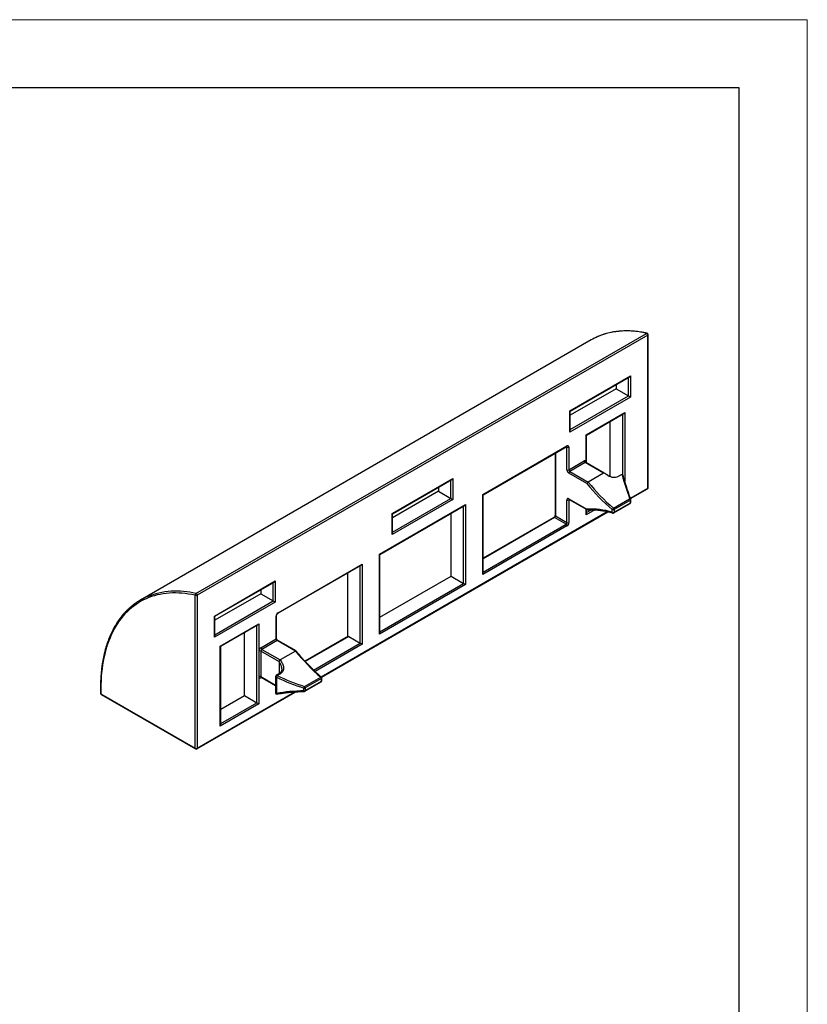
# Model space of a CAD drawing. Header units: millimetres. Extents: x 0 to 210, y 0 to 297.
# Tile 5 of 5: x 152 to 210, y 225 to 297. Entities that reach past the tile are written whole.
import ezdxf

# ---------------------------------------------------------------- set-up
doc = ezdxf.new("R2010")
doc.units = ezdxf.units.MM
doc.layers.add('ОСЕВЫЕ', color=7, linetype='Continuous')

msp = doc.modelspace()

# ---------------------------------------------------------------- linework, layer by layer
at = {"color": 7, "linetype": 'Continuous', "lineweight": 25}
for p, q in [((205, 292), (20, 292)), ((205, 5), (205, 292)), ((194.12, 273.478), (161.028, 254.374)), ((165.107, 254.858), (198.2, 273.962)), ((198.291, 273.831), (165.199, 254.727)), ((198.291, 262.591), (198.291, 273.831)), ((198.321, 262.632), (198.321, 273.872)), ((192.564, 268.267), (197.018, 270.838)), ((192.593, 268.25), (196.948, 270.764)), ((197.018, 270.838), (197.018, 269.287)), ((195.958, 269.899), (192.593, 267.957)), ((195.958, 270.192), (195.958, 269.899)), ((195.958, 269.899), (196.877, 269.368)), ((197.018, 269.287), (192.564, 266.715)), ((192.564, 266.715), (192.564, 268.267)), ((192.593, 266.814), (192.593, 268.25)), ((193.766, 266.511), (196.594, 268.144)), ((193.795, 266.494), (196.523, 268.069)), ((195.534, 263.427), (195.534, 267.498)), ((193.766, 264.51), (193.766, 266.511)), ((193.795, 266.494), (193.766, 266.511)), ((193.795, 264.446), (193.795, 266.494)), ((186.176, 262.129), (192.352, 265.694)), ((186.205, 262.113), (192.331, 265.649)), ((192.352, 263.939), (192.352, 265.613)), ((192.493, 265.613), (192.493, 263.939)), ((191.474, 265.154), (191.474, 260.591)), ((192.493, 263.939), (193.624, 264.592)), ((193.695, 264.47), (192.564, 263.816)), ((195.039, 263.694), (193.695, 264.47)), ((195.089, 263.699), (193.745, 264.474)), ((179.518, 260.735), (183.972, 263.307)), ((179.547, 260.718), (183.902, 263.232)), ((183.972, 263.307), (183.972, 261.755)), ((193.818, 262.929), (192.493, 263.694)), ((192.564, 263.816), (193.907, 263.041)), ((195.039, 263.694), (193.907, 263.041)), ((195.124, 263.681), (195.089, 263.699)), ((196.33, 263.573), (196.099, 263.439)), ((182.912, 262.661), (182.912, 262.368)), ((197.018, 261.822), (198.271, 262.545)), ((182.912, 262.368), (179.547, 260.425)), ((182.912, 262.368), (183.831, 261.837)), ((186.176, 256.25), (186.176, 262.129)), ((186.205, 262.113), (186.176, 262.129)), ((186.205, 256.349), (186.205, 262.113)), ((192.493, 261.816), (193.818, 261.051)), ((195.762, 261.127), (196.955, 261.816)), ((178.587, 257.748), (184.903, 261.395)), ((178.616, 257.731), (184.833, 261.32)), ((183.972, 261.755), (179.518, 259.184)), ((184.903, 261.395), (184.903, 255.516)), ((192.352, 260.06), (192.352, 261.734)), ((192.493, 261.734), (192.493, 260.06)), ((192.514, 261.77), (193.852, 260.998)), ((195.796, 260.774), (196.989, 261.463)), ((197.01, 261.705), (195.816, 261.016)), ((195.816, 260.819), (197.01, 261.508)), ((197.01, 261.508), (197.01, 261.705)), ((197.039, 261.549), (197.039, 261.746)), ((174.32, 248.719), (195.354, 260.862)), ((179.518, 259.184), (179.518, 260.735)), ((179.547, 259.282), (179.547, 260.718)), ((183.843, 256.128), (183.843, 260.749)), ((191.382, 260.433), (186.205, 257.444)), ((192.281, 259.938), (191.432, 260.428)), ((191.503, 260.55), (192.352, 260.06)), ((193.795, 260.73), (193.795, 261.03)), ((195.675, 260.819), (195.675, 261.016)), ((195.816, 261.016), (195.816, 260.819)), ((192.352, 259.815), (186.176, 256.25)), ((178.587, 251.869), (178.587, 257.748)), ((178.616, 251.968), (178.616, 257.731)), ((171.118, 253.403), (177.243, 256.939)), ((171.138, 253.448), (177.314, 257.013)), ((177.314, 257.013), (177.314, 251.134)), ((176.253, 251.699), (176.253, 256.367)), ((178.616, 253.11), (183.843, 256.128)), ((183.843, 256.128), (184.762, 255.597)), ((166.471, 253.204), (170.926, 255.775)), ((166.501, 253.187), (170.855, 255.701)), ((170.926, 255.775), (170.926, 254.224)), ((184.903, 255.516), (178.587, 251.869)), ((165.057, 243.487), (165.057, 254.727)), ((165.199, 254.727), (165.199, 243.487)), ((169.866, 254.836), (166.501, 252.894)), ((169.866, 255.129), (169.866, 254.836)), ((169.866, 254.836), (170.785, 254.306)), ((170.926, 254.224), (166.471, 251.652)), ((166.471, 251.652), (166.471, 253.204)), ((166.501, 251.751), (166.501, 253.187)), ((170.997, 251.529), (170.997, 253.203)), ((171.026, 251.57), (171.026, 253.244)), ((166.896, 250.999), (169.724, 252.632)), ((166.925, 250.982), (169.653, 252.557)), ((169.724, 252.632), (169.724, 250.631)), ((168.663, 247.365), (168.663, 251.986)), ((176.274, 251.711), (173.111, 249.885)), ((176.324, 251.706), (177.172, 251.216)), ((166.896, 245.12), (166.896, 250.999)), ((166.925, 245.219), (166.925, 250.982)), ((169.866, 250.876), (170.997, 251.529)), ((171.068, 251.407), (169.936, 250.754)), ((172.411, 250.631), (171.068, 251.407)), ((172.455, 250.64), (171.118, 251.412)), ((169.724, 250.631), (169.724, 248.753)), ((171.199, 249.861), (169.866, 250.631)), ((169.866, 250.631), (169.866, 248.753)), ((169.936, 250.754), (171.28, 249.978)), ((172.411, 250.631), (171.28, 249.978)), ((170.949, 248.769), (170.949, 247.573)), ((171.23, 248.989), (170.999, 248.856)), ((171.309, 248.96), (171.078, 248.827)), ((169.724, 248.753), (169.724, 246.753)), ((169.886, 248.708), (170.949, 248.094)), ((171.023, 248.713), (171.023, 247.517)), ((173.073, 248.029), (174.266, 248.718)), ((173.106, 247.675), (174.3, 248.364)), ((174.32, 248.607), (173.127, 247.918)), ((173.127, 247.721), (174.32, 248.41)), ((174.32, 248.41), (174.32, 248.607)), ((174.35, 248.451), (174.35, 248.648)), ((158.098, 247.923), (158.098, 247.528)), ((158.128, 247.882), (158.128, 247.487)), ((158.128, 247.487), (165.057, 243.487)), ((158.148, 247.442), (165.078, 243.441)), ((165.178, 243.441), (172.445, 247.637)), ((166.925, 246.362), (168.663, 247.365)), ((168.663, 247.365), (169.583, 246.834)), ((173.03, 247.706), (173.03, 247.903)), ((173.127, 247.918), (173.127, 247.721)), ((169.724, 246.753), (166.896, 245.12))]:
    msp.add_line(p, q, dxfattribs=at)
at = {"color": 8, "linetype": 'Continuous', "lineweight": 25}
for p, q in [((196.877, 269.368), (196.877, 270.723)), ((192.593, 266.895), (196.877, 269.368)), ((196.453, 263.537), (196.453, 268.028)), ((196.594, 268.144), (196.594, 263.11)), ((192.352, 265.613), (192.31, 265.637)), ((191.503, 265.171), (191.503, 260.55)), ((193.766, 264.462), (193.766, 264.51)), ((183.831, 261.837), (183.831, 263.191)), ((197.008, 261.85), (198.291, 262.591)), ((179.547, 259.364), (183.831, 261.837)), ((184.762, 255.597), (184.762, 261.279)), ((192.534, 261.758), (192.493, 261.734)), ((174.297, 248.739), (195.313, 260.872)), ((191.432, 260.428), (186.205, 257.41)), ((193.766, 260.632), (193.766, 261.047)), ((194.4, 260.998), (193.766, 260.632)), ((193.795, 260.812), (194.125, 261.002)), ((186.205, 256.431), (192.281, 259.938)), ((177.172, 251.216), (177.172, 256.898)), ((170.785, 254.306), (170.785, 255.66)), ((178.616, 252.049), (184.762, 255.597)), ((166.501, 251.833), (170.785, 254.306)), ((169.583, 246.834), (169.583, 252.516)), ((176.324, 251.706), (173.131, 249.863)), ((173.746, 249.238), (177.172, 251.216)), ((177.314, 251.134), (173.853, 249.137)), ((171.209, 249.844), (171.209, 248.977)), ((169.866, 248.753), (170.949, 248.128)), ((169.907, 248.696), (169.866, 248.672)), ((165.199, 243.487), (172.378, 247.631)), ((166.925, 245.3), (169.583, 246.834))]:
    msp.add_line(p, q, dxfattribs=at)
at = {"color": 7, "linetype": 'Continuous', "lineweight": 25, "flags": 128}
for points in [[(196.877, 269.368), (196.892, 269.36), (196.909, 269.35), (196.928, 269.339), (196.948, 269.328), (196.967, 269.316), (196.986, 269.306), (197.003, 269.296), (197.018, 269.287)], [(192.564, 268.267), (192.575, 268.26), (192.584, 268.255), (192.59, 268.252), (192.593, 268.25), (192.593, 268.25)], [(183.831, 261.837), (183.846, 261.828), (183.863, 261.818), (183.882, 261.807), (183.902, 261.796), (183.921, 261.785), (183.94, 261.774), (183.957, 261.764), (183.972, 261.755)], [(179.518, 260.735), (179.529, 260.729), (179.537, 260.724), (179.543, 260.72), (179.546, 260.718), (179.547, 260.718)], [(178.587, 257.748), (178.598, 257.742), (178.606, 257.737), (178.612, 257.733), (178.615, 257.731), (178.616, 257.731)], [(184.762, 255.597), (184.775, 255.59), (184.79, 255.581), (184.807, 255.571), (184.824, 255.561), (184.841, 255.551), (184.859, 255.541), (184.875, 255.532), (184.89, 255.523), (184.903, 255.516)], [(165.057, 254.727), (164.809, 254.777), (164.564, 254.819), (164.321, 254.852), (164.08, 254.876), (163.842, 254.891), (163.607, 254.897), (163.376, 254.895), (163.147, 254.883), (162.922, 254.863), (162.7, 254.833), (162.482, 254.795), (162.267, 254.748), (162.057, 254.692), (161.851, 254.627), (161.649, 254.554), (161.452, 254.472), (161.259, 254.382), (161.071, 254.283), (160.887, 254.175), (160.709, 254.059), (160.536, 253.935), (160.368, 253.802), (160.205, 253.661), (160.047, 253.513), (159.896, 253.356), (159.75, 253.192), (159.609, 253.02), (159.475, 252.84), (159.346, 252.653), (159.224, 252.458), (159.107, 252.256), (158.997, 252.048), (158.893, 251.832), (158.796, 251.61), (158.704, 251.381), (158.62, 251.145), (158.542, 250.903), (158.47, 250.656), (158.406, 250.402), (158.347, 250.142), (158.296, 249.877), (158.251, 249.607), (158.214, 249.331), (158.183, 249.051), (158.159, 248.765), (158.141, 248.475), (158.131, 248.181), (158.128, 247.882)], [(170.785, 254.306), (170.8, 254.297), (170.817, 254.287), (170.836, 254.276), (170.855, 254.265), (170.875, 254.254), (170.894, 254.243), (170.911, 254.233), (170.926, 254.224)], [(166.471, 253.204), (166.483, 253.197), (166.491, 253.192), (166.497, 253.189), (166.5, 253.187), (166.501, 253.187)], [(166.896, 250.999), (166.907, 250.993), (166.916, 250.988), (166.922, 250.984), (166.925, 250.982), (166.925, 250.982)], [(177.172, 251.216), (177.186, 251.208), (177.201, 251.199), (177.217, 251.19), (177.234, 251.18), (177.252, 251.17), (177.269, 251.16), (177.285, 251.151), (177.3, 251.142), (177.314, 251.134)], [(169.583, 246.834), (169.596, 246.827), (169.611, 246.818), (169.628, 246.809), (169.645, 246.799), (169.662, 246.789), (169.679, 246.779), (169.696, 246.769), (169.711, 246.761), (169.724, 246.753)]]:
    msp.add_lwpolyline(points, dxfattribs=at)
at = {"color": 8, "linetype": 'Continuous', "lineweight": 25, "flags": 128}
for points in [[(174.266, 248.718), (174.279, 248.725), (174.292, 248.728), (174.302, 248.729), (174.311, 248.726), (174.314, 248.724)], [(171.066, 247.474), (171.065, 247.474), (171.058, 247.475), (171.051, 247.478), (171.043, 247.484), (171.036, 247.493), (171.029, 247.504), (171.023, 247.517)], [(173.03, 247.706), (173.034, 247.692), (173.039, 247.68), (173.044, 247.671), (173.05, 247.665), (173.056, 247.662), (173.058, 247.662)]]:
    msp.add_lwpolyline(points, dxfattribs=at)
at = {"color": 8, "linetype": 'Continuous', "lineweight": 25}
for centre, radius, start, end in [((196.772, 268.314), 5.826, 75.8134, 111.79493), ((198.231, 273.911), 0.059, 78.71385, 121.56478), ((198.27, 273.877), 0.0503, 294.37466, 354.3052), ((192.301, 265.689), 0.0503, 305.69804, 5.62038), ((192.298, 265.617), 0.0541, 355.52555, 42.03941), ((193.724, 264.429), 0.0503, 65.68605, 125.61817), ((193.789, 264.461), 0.0544, 115.60001, 161.24645), ((195.068, 263.653), 0.0503, 65.72952, 125.61439), ((198.241, 262.586), 0.0503, 305.69804, 5.62038), ((198.27, 262.637), 0.0503, 294.37466, 354.3052), ((192.543, 261.811), 0.0503, 174.37962, 234.30196), ((196.969, 261.744), 0.0732, 29.03742, 100.86503), ((192.547, 261.738), 0.0541, 138.0805, 184.46257), ((196.959, 261.504), 0.0506, 305.87256, 5.43962), ((196.989, 261.751), 0.0505, 294.52506, 354.1548), ((196.989, 261.554), 0.0505, 294.52506, 354.1548), ((191.403, 260.387), 0.0503, 54.38183, 114.31395), ((191.524, 260.596), 0.0503, 185.6948, 245.62534), ((195.741, 260.826), 0.0664, 185.99034, 248.50536), ((195.766, 260.815), 0.0506, 305.87256, 5.43962), ((163.68, 249.213), 5.823, 75.80825, 111.92416), ((170.976, 253.249), 0.0503, 294.38735, 354.15968), ((171.088, 253.443), 0.0505, 306.37153, 5.56144), ((170.976, 251.575), 0.0503, 294.37466, 354.3052), ((171.097, 251.366), 0.0503, 65.68605, 125.61817), ((171.022, 248.79), 0.0765, 195.73901, 270.35007), ((171.019, 248.788), 0.0707, 33.46262, 106.41912), ((171.25, 248.922), 0.0705, 33.42144, 106.69428), ((169.916, 248.748), 0.0503, 174.37962, 234.30196), ((169.92, 248.676), 0.0544, 138.91822, 184.37923), ((174.271, 248.405), 0.0493, 305.0338, 6.27838), ((174.3, 248.653), 0.0503, 294.37466, 354.3052), ((174.3, 248.456), 0.0503, 294.37466, 354.3052), ((158.148, 247.928), 0.0503, 185.7107, 245.62396), ((158.148, 247.533), 0.0503, 185.6948, 245.62534), ((158.178, 247.483), 0.0503, 174.37962, 234.30196), ((171.022, 247.594), 0.0765, 195.73901, 270.35007), ((173.078, 247.716), 0.0493, 305.0338, 6.27838), ((165.107, 243.482), 0.0503, 174.37962, 234.30196), ((165.149, 243.482), 0.0503, 305.69804, 5.62038)]:
    msp.add_arc(centre, radius, start, end, dxfattribs=at)
at = {"color": 7, "linetype": 'Continuous', "lineweight": 25}
for centre, radius, start, end in [((196.463, 269.418), 4.687, 113.30426, 119.9904), ((198.148, 273.828), 0.143, 1.08206, 68.87277), ((198.221, 273.872), 0.1, 0, 77.5481), ((192.407, 265.627), 0.0873, 350.78596, 129.20329), ((192.422, 265.749), 0.154, 242.60967, 297.39033), ((193.68, 264.524), 0.0873, 350.78596, 129.20329), ((193.778, 264.599), 0.154, 182.60548, 237.39452), ((192.659, 263.953), 0.307, 182.60548, 237.39452), ((192.422, 264.075), 0.154, 242.60967, 297.39033), ((192.646, 263.946), 0.154, 182.60548, 237.39452), ((192.646, 263.687), 0.154, 122.60548, 177.39452), ((205.271, 272.192), 14.731, 218.96527, 229.34853), ((205.244, 272.174), 14.558, 218.85681, 229.35998), ((198.221, 262.632), 0.1, 299.99731, 0), ((192.438, 261.748), 0.0873, 50.79671, 189.21404), ((196.853, 261.697), 0.157, 2.93376, 49.32081), ((192.422, 261.871), 0.154, 242.60967, 297.39033), ((194.121, 255.921), 5.139, 72.39951, 93.38385), ((195.865, 260.957), 0.199, 121.09964, 162.58868), ((195.66, 261.008), 0.157, 2.93376, 49.32081), ((196.939, 261.549), 0.1, 299.99731, 0), ((196.939, 261.746), 0.1, 0, 19.62747), ((191.349, 260.557), 0.154, 302.60548, 357.39452), ((195.746, 261.153), 0.154, 242.60967, 297.39033), ((195.746, 260.956), 0.154, 242.60967, 297.39033), ((195.746, 260.86), 0.1, 253.15722, 299.99731), ((192.198, 260.067), 0.154, 302.60548, 357.39452), ((192.198, 259.808), 0.154, 2.60548, 57.39452), ((192.186, 260.074), 0.307, 302.60548, 357.39452), ((192.422, 260.197), 0.154, 242.60967, 297.39033), ((163.368, 250.319), 4.682, 113.44595, 126.5428), ((165.178, 254.756), 0.124, 124.79229, 193.5036), ((165.128, 254.863), 0.154, 242.60967, 297.39033), ((165.055, 254.724), 0.143, 1.08206, 68.87277), ((171.304, 253.189), 0.307, 122.60548, 177.39452), ((176.294, 251.665), 0.0503, 54.38183, 114.31395), ((171.15, 251.536), 0.154, 182.60548, 237.39452), ((170.031, 250.617), 0.307, 122.60548, 177.39452), ((169.795, 250.495), 0.154, 62.60967, 117.39033), ((170.019, 250.883), 0.154, 182.60548, 237.39452), ((170.019, 250.624), 0.154, 122.60548, 177.39452), ((183.778, 259.794), 14.599, 218.87184, 229.34495), ((169.795, 248.617), 0.154, 62.60967, 117.39033), ((171.049, 248.769), 0.1, 119.99731, 180), ((164.641, 251.866), 7.118, 333.7114, 334.72638), ((169.81, 248.739), 0.0873, 170.78596, 309.20329), ((174.164, 248.599), 0.157, 2.93376, 49.32081), ((174.25, 248.451), 0.1, 299.99731, 0), ((174.25, 248.648), 0.1, 0, 49.57422), ((158.198, 247.528), 0.1, 180, 240.00269), ((171.049, 247.573), 0.1, 180, 279.86788), ((173.935, 247.669), 0.934, 157.36291, 165.50634), ((173.056, 248.055), 0.154, 260.2289, 297.35717), ((173.056, 247.857), 0.154, 260.2289, 297.35717), ((173.056, 247.762), 0.1, 271.11009, 299.99731), ((172.971, 247.91), 0.157, 2.93376, 49.32081), ((165.128, 243.624), 0.154, 242.60967, 297.39033), ((165.128, 243.528), 0.1, 240.00269, 299.99731)]:
    msp.add_arc(centre, radius, start, end, dxfattribs=at)
for centre, major_axis, ratio, start_param, end_param in [((196.948, 270.879), (0.071, 0.122), 0.577335, 3.92695, 4.71243), ((196.523, 268.184), (0.071, 0.122), 0.577335, 3.92695, 4.71243), ((192.493, 266.756), (0.071, 0.122), 0.577335, 4.71243, 5.497828), ((183.902, 263.348), (0.071, 0.122), 0.577335, 3.92695, 4.71243), ((197.637, 268.265), (-1.92, 10.405), 0.215003, 1.997866, 2.19903), ((184.833, 261.435), (0.071, 0.122), 0.577335, 3.927031, 4.71243), ((193.695, 260.673), (0.071, 0.122), 0.577335, 4.71243, 5.497828), ((179.447, 259.225), (0.071, 0.122), 0.577335, 4.71243, 5.497828), ((177.243, 257.054), (0.071, 0.122), 0.577335, 3.92695, 4.71243), ((186.105, 256.291), (0.071, 0.122), 0.577335, 4.71243, 5.497828), ((170.855, 255.816), (0.071, 0.122), 0.577335, 3.92695, 4.71243), ((169.653, 252.673), (0.071, 0.122), 0.577335, 3.927031, 4.71243), ((166.401, 251.693), (0.071, 0.122), 0.577335, 4.71243, 5.497828), ((178.516, 251.91), (0.071, 0.122), 0.577335, 4.71243, 5.497828), ((175.662, 255.579), (10.944, -3.382), 0.696687, 4.502548, 4.69106), ((175.636, 255.524), (11, -3.479), 0.697943, 4.507726, 4.696238), ((175.636, 239.28), (11, -3.479), 0.697943, 2.021495, 2.210007), ((166.825, 245.161), (0.071, 0.122), 0.577335, 4.71243, 5.497828)]:
    msp.add_ellipse(centre, major_axis=major_axis, ratio=ratio, start_param=start_param, end_param=end_param, dxfattribs=at)
for points, knots in [([(198.242, 273.969), (198.201, 273.978), (198.08, 274.004), (197.882, 274.041), (197.65, 274.078), (197.419, 274.106), (197.19, 274.126), (196.965, 274.139), (196.741, 274.144), (196.52, 274.14), (196.303, 274.129), (196.088, 274.11), (195.876, 274.082), (195.668, 274.047), (195.463, 274.004), (195.261, 273.954), (195.064, 273.895), (194.87, 273.829), (194.721, 273.772), (194.637, 273.735), (194.616, 273.726)], [0, 0, 0, 0, 0.0313588, 0.0907989, 0.150229, 0.2096424, 0.269037, 0.3284105, 0.3877608, 0.4470859, 0.5063839, 0.5656535, 0.6248936, 0.6841037, 0.7432839, 0.8024348, 0.861558, 0.9206555, 0.9797305, 1, 1, 1, 1]), ([(192.331, 265.649), (192.333, 265.65), (192.339, 265.653), (192.345, 265.655), (192.344, 265.654), (192.344, 265.654)], [0, 0, 0, 0, 0.278223, 0.796401, 1, 1, 1, 1]), ([(193.745, 264.475), (193.743, 264.476), (193.738, 264.479), (193.735, 264.485), (193.735, 264.484), (193.735, 264.484)], [0, 0, 0, 0, 0.369059, 0.847864, 1, 1, 1, 1]), ([(195.254, 263.589), (195.221, 263.616), (195.188, 263.642), (195.133, 263.675), (195.115, 263.686), (195.076, 263.699), (195.054, 263.703), (195.039, 263.694)], [0, 0, 0, 0, 0.5, 0.5, 0.75, 0.75, 1, 1, 1, 1]), ([(196.099, 263.439), (195.986, 263.374), (195.832, 263.355), (195.528, 263.413), (195.376, 263.488), (195.254, 263.589)], [0, 0, 0, 0, 0.5, 0.5, 1, 1, 1, 1]), ([(196.396, 263.58), (196.386, 263.582), (196.375, 263.583), (196.365, 263.583), (196.355, 263.582), (196.345, 263.58), (196.337, 263.576), (196.335, 263.575), (196.332, 263.574), (196.33, 263.573)], [0, 0, 0, 0, 0.00003271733, 0.00003271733, 0.00003271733, 0.00006556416, 0.00006556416, 0.00006556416, 0.0000744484, 0.0000744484, 0.0000744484, 0.0000744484]), ([(196.396, 263.58), (196.406, 263.576), (196.428, 263.568), (196.46, 263.531), (196.48, 263.494), (196.486, 263.467), (196.487, 263.463)], [0, 0, 0, 0, 0.197379, 0.465063, 0.91805, 1, 1, 1, 1]), ([(197.033, 261.78), (197.018, 261.822), (196.975, 261.944), (196.904, 262.15), (196.82, 262.399), (196.737, 262.654), (196.655, 262.912), (196.574, 263.176), (196.518, 263.36), (196.49, 263.456), (196.488, 263.463)], [0, 0, 0, 0, 0.080572, 0.233229, 0.385472, 0.537258, 0.688543, 0.839288, 0.989453, 1, 1, 1, 1]), ([(193.907, 263.041), (193.899, 263.036), (193.891, 263.031), (193.883, 263.024), (193.875, 263.017), (193.867, 263.009), (193.86, 263.001), (193.853, 262.993), (193.846, 262.984), (193.84, 262.975), (193.834, 262.966), (193.829, 262.957), (193.825, 262.948), (193.822, 262.942), (193.82, 262.936), (193.818, 262.931), (193.818, 262.93), (193.818, 262.93), (193.818, 262.929)], [0, 0, 0, 0, 0.0000327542, 0.0000327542, 0.0000327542, 0.0000654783, 0.0000654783, 0.0000654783, 0.0000986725, 0.0000986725, 0.0000986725, 0.0001329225, 0.0001329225, 0.0001329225, 0.0001560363, 0.0001560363, 0.0001560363, 0.0001588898, 0.0001588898, 0.0001588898, 0.0001588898]), ([(192.501, 261.776), (192.5, 261.776), (192.5, 261.776), (192.507, 261.774), (192.512, 261.771), (192.514, 261.77)], [0, 0, 0, 0, 0.319769, 0.824885, 1, 1, 1, 1]), ([(191.474, 260.591), (191.474, 260.588), (191.473, 260.579), (191.47, 260.561), (191.462, 260.535), (191.45, 260.508), (191.434, 260.482), (191.415, 260.459), (191.397, 260.442), (191.387, 260.436), (191.382, 260.433)], [0, 0, 0, 0, 0.068454, 0.196141, 0.328586, 0.465782, 0.605528, 0.745082, 0.881506, 1, 1, 1, 1]), ([(193.881, 260.991), (193.874, 260.992), (193.859, 260.992), (193.839, 261.005), (193.825, 261.026), (193.82, 261.042), (193.818, 261.05), (193.818, 261.051)], [0, 0, 0, 0, 0.240862, 0.510189, 0.788, 0.976861, 1, 1, 1, 1]), ([(193.881, 260.991), (193.909, 260.993), (193.996, 260.999), (194.145, 261.004), (194.329, 261.003), (194.517, 260.994), (194.706, 260.977), (194.898, 260.952), (195.093, 260.919), (195.289, 260.879), (195.484, 260.831), (195.626, 260.792), (195.703, 260.769), (195.717, 260.765)], [0, 0, 0, 0, 0.047818, 0.152176, 0.256468, 0.360679, 0.464817, 0.568889, 0.672902, 0.776866, 0.880787, 0.979163, 1, 1, 1, 1]), ([(160.575, 254.076), (160.561, 254.066), (160.493, 254.017), (160.375, 253.921), (160.219, 253.788), (160.069, 253.647), (159.924, 253.5), (159.783, 253.345), (159.648, 253.183), (159.518, 253.015), (159.393, 252.84), (159.273, 252.658), (159.159, 252.47), (159.051, 252.276), (158.948, 252.075), (158.85, 251.868), (158.759, 251.655), (158.673, 251.437), (158.593, 251.212), (158.518, 250.983), (158.45, 250.747), (158.388, 250.507), (158.331, 250.261), (158.281, 250.011), (158.236, 249.755), (158.198, 249.495), (158.166, 249.231), (158.14, 248.962), (158.12, 248.689), (158.107, 248.412), (158.099, 248.157), (158.099, 247.993), (158.098, 247.923)], [0, 0, 0, 0, 0.008328, 0.042675, 0.077028, 0.111392, 0.145769, 0.180159, 0.214565, 0.248987, 0.283427, 0.317883, 0.352357, 0.386847, 0.421353, 0.455873, 0.490407, 0.524953, 0.559511, 0.594078, 0.628655, 0.663238, 0.697828, 0.732423, 0.767023, 0.801626, 0.836232, 0.870839, 0.905448, 0.940058, 0.974667, 1, 1, 1, 1]), ([(171.026, 253.244), (171.026, 253.247), (171.026, 253.256), (171.03, 253.275), (171.038, 253.3), (171.05, 253.327), (171.066, 253.354), (171.085, 253.376), (171.103, 253.393), (171.113, 253.4), (171.118, 253.403)], [0, 0, 0, 0, 0.068454, 0.196141, 0.328586, 0.465782, 0.605528, 0.745082, 0.881506, 1, 1, 1, 1]), ([(171.118, 251.412), (171.115, 251.413), (171.108, 251.418), (171.093, 251.43), (171.075, 251.45), (171.057, 251.474), (171.043, 251.501), (171.033, 251.529), (171.027, 251.553), (171.026, 251.565), (171.026, 251.57)], [0, 0, 0, 0, 0.068454, 0.196137, 0.328576, 0.46577, 0.605515, 0.74507, 0.881497, 1, 1, 1, 1]), ([(172.411, 250.631), (172.419, 250.635), (172.434, 250.642), (172.449, 250.644), (172.453, 250.64), (172.455, 250.638)], [0, 0, 0, 0, 0.416263, 0.832312, 1, 1, 1, 1]), ([(174.314, 248.724), (174.279, 248.754), (174.177, 248.842), (174.008, 248.992), (173.809, 249.176), (173.612, 249.366), (173.417, 249.561), (173.224, 249.762), (173.033, 249.967), (172.845, 250.178), (172.663, 250.39), (172.535, 250.543), (172.469, 250.624), (172.461, 250.635)], [0, 0, 0, 0, 0.054644, 0.158559, 0.262484, 0.366416, 0.470355, 0.574302, 0.678254, 0.782214, 0.886179, 0.98468, 1, 1, 1, 1]), ([(171.279, 249.978), (171.271, 249.973), (171.263, 249.967), (171.256, 249.96), (171.248, 249.953), (171.24, 249.945), (171.233, 249.937), (171.226, 249.928), (171.22, 249.919), (171.214, 249.911), (171.208, 249.901), (171.203, 249.892), (171.2, 249.883), (171.199, 249.88), (171.198, 249.878), (171.198, 249.875), (171.197, 249.872), (171.197, 249.87), (171.198, 249.867), (171.198, 249.865), (171.198, 249.864), (171.199, 249.863), (171.199, 249.862), (171.199, 249.862), (171.199, 249.861)], [0, 0, 0, 0, 0.000032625, 0.000032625, 0.000032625, 0.000065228, 0.000065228, 0.000065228, 0.000098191, 0.000098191, 0.000098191, 0.0001322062, 0.0001322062, 0.0001322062, 0.0001415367, 0.0001415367, 0.0001415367, 0.0001510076, 0.0001510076, 0.0001510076, 0.0001549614, 0.0001549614, 0.0001549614, 0.0001566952, 0.0001566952, 0.0001566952, 0.0001566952]), ([(171.199, 249.861), (171.202, 249.857), (171.204, 249.853), (171.206, 249.849), (171.207, 249.847), (171.208, 249.845), (171.209, 249.844)], [0, 0, 0, 0, 0.00001398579, 0.00001398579, 0.00001398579, 0.00002015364, 0.00002015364, 0.00002015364, 0.00002015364]), ([(171.279, 249.978), (171.354, 249.892), (171.417, 249.801), (171.509, 249.609), (171.537, 249.511), (171.55, 249.322), (171.533, 249.231), (171.454, 249.074), (171.391, 249.008), (171.309, 248.96)], [0, 0, 0, 0, 0.25, 0.25, 0.5, 0.5, 0.75, 0.75, 1, 1, 1, 1]), ([(171.413, 249.321), (171.413, 249.311), (171.414, 249.282), (171.407, 249.235), (171.393, 249.181), (171.371, 249.13), (171.342, 249.085), (171.305, 249.044), (171.268, 249.012), (171.24, 248.996), (171.229, 248.99)], [0, 0, 0, 0, 0.064108, 0.2059861, 0.3483349, 0.4910421, 0.6336379, 0.7741656, 0.9115961, 1, 1, 1, 1]), ([(169.873, 248.712), (169.873, 248.712), (169.873, 248.712), (169.88, 248.711), (169.885, 248.708), (169.886, 248.707)], [0, 0, 0, 0, 0.280367, 0.7746036, 1, 1, 1, 1]), ([(171.066, 247.474), (171.118, 247.483), (171.269, 247.509), (171.521, 247.546), (171.825, 247.584), (172.132, 247.614), (172.442, 247.638), (172.751, 247.654), (172.957, 247.659), (173.058, 247.662)], [0, 0, 0, 0, 0.080215, 0.233336, 0.386973, 0.541188, 0.695941, 0.851194, 1, 1, 1, 1])]:
    msp.add_open_spline(points, degree=3, knots=knots, dxfattribs=at)
at = {"color": 8, "linetype": 'Continuous', "lineweight": 25}
msp.add_open_spline([(171.413, 249.321), (171.412, 249.35), (171.41, 249.414), (171.385, 249.517), (171.343, 249.627), (171.285, 249.738), (171.234, 249.808), (171.209, 249.844)], degree=3, knots=[0, 0, 0, 0, 0.168703, 0.368648, 0.573247, 0.784465, 1, 1, 1, 1], dxfattribs=at)
at = {"color": 7, "linetype": 'Continuous', "lineweight": 25}
msp.add_open_spline([(171.28, 249.978), (171.279, 249.978), (171.279, 249.978), (171.279, 249.978)], degree=3, dxfattribs=at)
at = {"layer": 'ОСЕВЫЕ', "lineweight": 18}
for p, q in [((0, 297), (210, 297)), ((210, 297), (210, 0))]:
    msp.add_line(p, q, dxfattribs=at)

doc.saveas('drawing.dxf')
